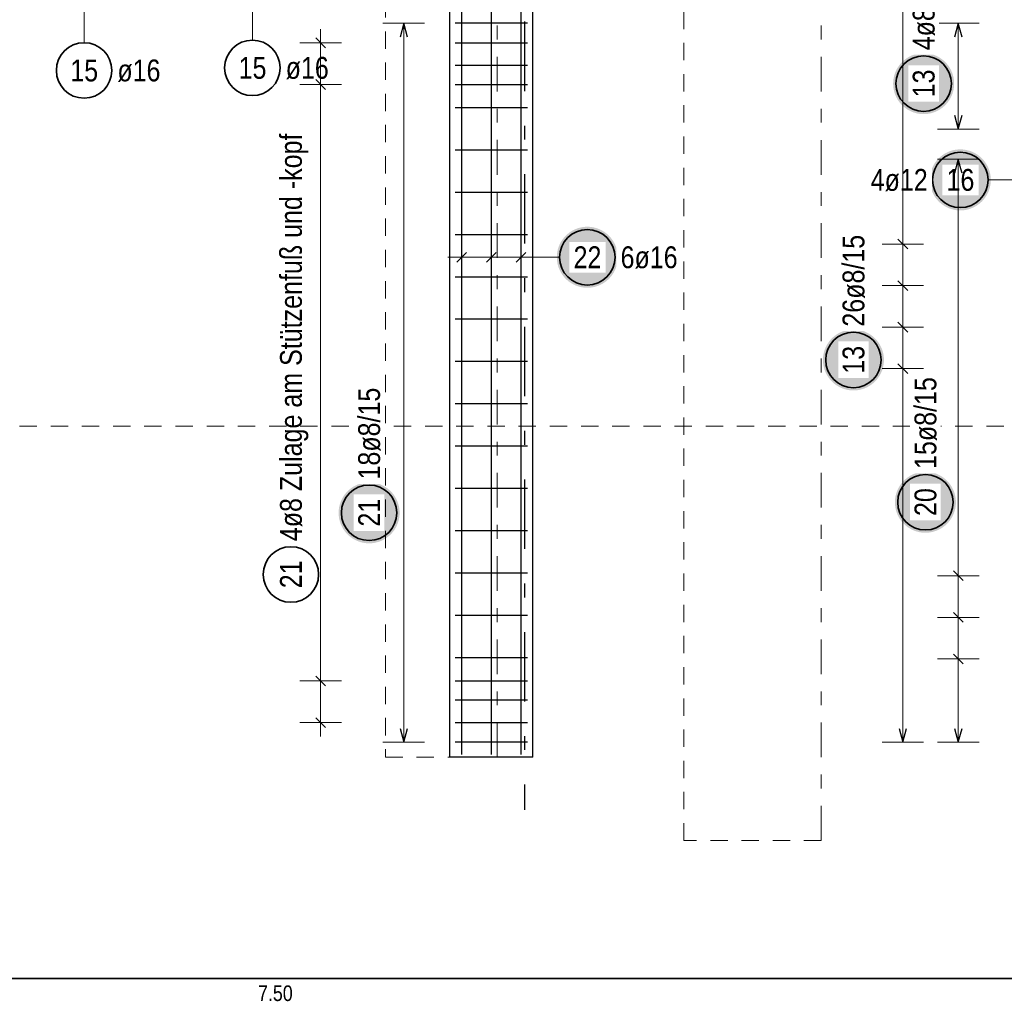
# Model space of a CAD drawing. Header units: millimetres. Extents: x -20 to 91, y -4 to 50.
# Tile 13 of 41: x 35 to 42, y 7 to 14. Entities that reach past the tile are written whole.
import ezdxf

# ---------------------------------------------------------------- set-up
doc = ezdxf.new("R2010")
doc.units = ezdxf.units.MM
for name, pattern in [('DASHDOT', [1, 0.5, -0.25, 0, -0.25]), ('DASHDOTX2', [2, 1, -0.5, 0, -0.5]), ('HIDDEN', [0.375, 0.25, -0.125])]:
    doc.linetypes.add(name, pattern=pattern)
doc.layers.add('Achsen', color=7, linetype='Continuous', lineweight=20)
doc.layers.add('Bewehrung', color=7, linetype='Continuous', lineweight=20)
doc.styles.add('Arial Narrow', font='ARIALN.TTF')

msp = doc.modelspace()

# ---------------------------------------------------------------- hatches: boundary and pattern name
at = {"lineweight": 25, "true_color": 0xffffff}
for points in [[(41.646666, 13.856405), (41.646532, 13.864083), (41.64613, 13.871752), (41.645461, 13.879401), (41.644525, 13.887023), (41.643323, 13.894608), (41.641858, 13.902146), (41.640131, 13.909628), (41.638143, 13.917045), (41.635898, 13.924389), (41.633398, 13.93165), (41.630646, 13.938819), (41.627646, 13.945887), (41.6244, 13.952847), (41.620914, 13.959689), (41.617191, 13.966405), (41.613236, 13.972987), (41.609054, 13.979428), (41.604649, 13.985718), (41.600028, 13.991851), (41.595196, 13.997818), (41.590158, 14.003614), (41.58492, 14.00923), (41.579491, 14.01466), (41.573874, 14.019897), (41.568079, 14.024935), (41.562111, 14.029768), (41.555978, 14.034389), (41.549688, 14.038793), (41.543248, 14.042976), (41.536666, 14.046931), (41.529949, 14.050654), (41.523107, 14.05414), (41.516148, 14.057385), (41.509079, 14.060386), (41.50191, 14.063138), (41.494649, 14.065638), (41.487306, 14.067883), (41.479889, 14.06987), (41.472406, 14.071598), (41.464868, 14.073063), (41.457284, 14.074264), (41.449662, 14.0752), (41.442012, 14.075869), (41.434344, 14.076271), (41.426666, 14.076405), (41.418988, 14.076271), (41.411319, 14.075869), (41.403669, 14.0752), (41.396048, 14.074264), (41.388463, 14.073063), (41.380925, 14.071598), (41.373443, 14.06987), (41.366026, 14.067883), (41.358682, 14.065638), (41.351421, 14.063138), (41.344252, 14.060386), (41.337184, 14.057385), (41.330224, 14.05414), (41.323382, 14.050654), (41.316666, 14.046931), (41.310084, 14.042976), (41.303643, 14.038793), (41.297353, 14.034389), (41.29122, 14.029768), (41.285252, 14.024935), (41.279457, 14.019897), (41.273841, 14.01466), (41.268411, 14.00923), (41.263174, 14.003614), (41.258136, 13.997818), (41.253303, 13.991851), (41.248682, 13.985718), (41.244277, 13.979428), (41.240095, 13.972987), (41.23614, 13.966405), (41.232417, 13.959689), (41.228931, 13.952847), (41.225686, 13.945887), (41.222685, 13.938819), (41.219933, 13.93165), (41.217433, 13.924389), (41.215188, 13.917045), (41.213201, 13.909628), (41.211473, 13.902146), (41.210008, 13.894608), (41.208807, 13.887023), (41.207871, 13.879401), (41.207202, 13.871752), (41.2068, 13.864083), (41.206666, 13.856405), (41.2068, 13.848727), (41.207202, 13.841059), (41.207871, 13.833409), (41.208807, 13.825787), (41.210008, 13.818203), (41.211473, 13.810665), (41.213201, 13.803182), (41.215188, 13.795765), (41.217433, 13.788421), (41.219933, 13.781161), (41.222685, 13.773992), (41.225686, 13.766923), (41.228931, 13.759964), (41.232417, 13.753121), (41.23614, 13.746405), (41.240095, 13.739823), (41.244277, 13.733383), (41.248682, 13.727092), (41.253303, 13.72096), (41.258136, 13.714992), (41.263174, 13.709196), (41.268411, 13.70358), (41.273841, 13.69815), (41.279457, 13.692913), (41.285252, 13.687875), (41.29122, 13.683043), (41.297353, 13.678421), (41.303643, 13.674017), (41.310084, 13.669835), (41.316666, 13.66588), (41.323382, 13.662157), (41.330224, 13.65867), (41.337184, 13.655425), (41.344252, 13.652425), (41.351421, 13.649673), (41.358682, 13.647173), (41.366026, 13.644928), (41.373443, 13.64294), (41.380925, 13.641213), (41.388463, 13.639747), (41.396048, 13.638546), (41.403669, 13.63761), (41.411319, 13.636941), (41.418988, 13.636539), (41.426666, 13.636405), (41.434344, 13.636539), (41.442012, 13.636941), (41.449662, 13.63761), (41.457284, 13.638546), (41.464868, 13.639747), (41.472406, 13.641213), (41.479889, 13.64294), (41.487306, 13.644928), (41.494649, 13.647173), (41.50191, 13.649673), (41.509079, 13.652425), (41.516148, 13.655425), (41.523107, 13.65867), (41.529949, 13.662157), (41.536666, 13.66588), (41.543248, 13.669835), (41.549688, 13.674017), (41.555978, 13.678421), (41.562111, 13.683043), (41.568079, 13.687875), (41.573874, 13.692913), (41.579491, 13.69815), (41.58492, 13.70358), (41.590158, 13.709196), (41.595196, 13.714992), (41.600028, 13.72096), (41.604649, 13.727092), (41.609054, 13.733383), (41.613236, 13.739823), (41.617191, 13.746405), (41.620914, 13.753121), (41.6244, 13.759964), (41.627646, 13.766923), (41.630646, 13.773992), (41.633398, 13.781161), (41.635898, 13.788421), (41.638143, 13.795765), (41.640131, 13.803182), (41.641858, 13.810665), (41.643323, 13.818203), (41.644525, 13.825787), (41.645461, 13.833409), (41.64613, 13.841059)], [(41.140308, 11.864431), (41.140174, 11.872109), (41.139772, 11.879778), (41.139103, 11.887427), (41.138167, 11.895049), (41.136966, 11.902634), (41.135501, 11.910172), (41.133773, 11.917654), (41.131786, 11.925071), (41.129541, 11.932415), (41.127041, 11.939676), (41.124289, 11.946845), (41.121288, 11.953913), (41.118043, 11.960873), (41.114557, 11.967715), (41.110834, 11.974431), (41.106879, 11.981013), (41.102697, 11.987454), (41.098292, 11.993744), (41.093671, 11.999877), (41.088838, 12.005845), (41.0838, 12.01164), (41.078563, 12.017256), (41.073133, 12.022686), (41.067517, 12.027923), (41.061722, 12.032961), (41.055754, 12.037794), (41.049621, 12.042415), (41.043331, 12.04682), (41.03689, 12.051002), (41.030308, 12.054957), (41.023592, 12.05868), (41.01675, 12.062166), (41.00979, 12.065411), (41.002722, 12.068412), (40.995553, 12.071164), (40.988292, 12.073664), (40.980948, 12.075909), (40.973531, 12.077896), (40.966049, 12.079624), (40.958511, 12.081089), (40.950926, 12.08229), (40.943304, 12.083226), (40.935655, 12.083895), (40.927986, 12.084297), (40.920308, 12.084431), (40.91263, 12.084297), (40.904962, 12.083895), (40.897312, 12.083226), (40.88969, 12.08229), (40.882106, 12.081089), (40.874568, 12.079624), (40.867085, 12.077896), (40.859668, 12.075909), (40.852324, 12.073664), (40.845064, 12.071164), (40.837895, 12.068412), (40.830826, 12.065411), (40.823867, 12.062166), (40.817024, 12.05868), (40.810308, 12.054957), (40.803726, 12.051002), (40.797286, 12.04682), (40.790995, 12.042415), (40.784863, 12.037794), (40.778895, 12.032961), (40.7731, 12.027923), (40.767483, 12.022686), (40.762053, 12.017256), (40.756816, 12.01164), (40.751778, 12.005845), (40.746946, 11.999877), (40.742324, 11.993744), (40.73792, 11.987454), (40.733738, 11.981013), (40.729783, 11.974431), (40.72606, 11.967715), (40.722574, 11.960873), (40.719328, 11.953913), (40.716328, 11.946845), (40.713576, 11.939676), (40.711076, 11.932415), (40.708831, 11.925071), (40.706843, 11.917654), (40.705116, 11.910172), (40.703651, 11.902634), (40.702449, 11.895049), (40.701513, 11.887427), (40.700844, 11.879778), (40.700442, 11.872109), (40.700308, 11.864431), (40.700442, 11.856753), (40.700844, 11.849085), (40.701513, 11.841435), (40.702449, 11.833813), (40.703651, 11.826229), (40.705116, 11.818691), (40.706843, 11.811208), (40.708831, 11.803791), (40.711076, 11.796447), (40.713576, 11.789187), (40.716328, 11.782018), (40.719328, 11.774949), (40.722574, 11.76799), (40.72606, 11.761147), (40.729783, 11.754431), (40.733738, 11.747849), (40.73792, 11.741409), (40.742324, 11.735118), (40.746946, 11.728986), (40.751778, 11.723018), (40.756816, 11.717223), (40.762053, 11.711606), (40.767483, 11.706176), (40.7731, 11.700939), (40.778895, 11.695901), (40.784863, 11.691069), (40.790995, 11.686447), (40.797286, 11.682043), (40.803726, 11.677861), (40.810308, 11.673906), (40.817024, 11.670183), (40.823867, 11.666697), (40.830826, 11.663451), (40.837895, 11.660451), (40.845064, 11.657699), (40.852324, 11.655199), (40.859668, 11.652954), (40.867085, 11.650966), (40.874568, 11.649239), (40.882106, 11.647774), (40.88969, 11.646572), (40.897312, 11.645636), (40.904962, 11.644967), (40.91263, 11.644565), (40.920308, 11.644431), (40.927986, 11.644565), (40.935655, 11.644967), (40.943304, 11.645636), (40.950926, 11.646572), (40.958511, 11.647774), (40.966049, 11.649239), (40.973531, 11.650966), (40.980948, 11.652954), (40.988292, 11.655199), (40.995553, 11.657699), (41.002722, 11.660451), (41.00979, 11.663451), (41.01675, 11.666697), (41.023592, 11.670183), (41.030308, 11.673906), (41.03689, 11.677861), (41.043331, 11.682043), (41.049621, 11.686447), (41.055754, 11.691069), (41.061722, 11.695901), (41.067517, 11.700939), (41.073133, 11.706176), (41.078563, 11.711606), (41.0838, 11.717223), (41.088838, 11.723018), (41.093671, 11.728986), (41.098292, 11.735118), (41.102697, 11.741409), (41.106879, 11.747849), (41.110834, 11.754431), (41.114557, 11.761147), (41.118043, 11.76799), (41.121288, 11.774949), (41.124289, 11.782018), (41.127041, 11.789187), (41.129541, 11.796447), (41.131786, 11.803791), (41.133773, 11.811208), (41.135501, 11.818691), (41.136966, 11.826229), (41.138167, 11.833813), (41.139103, 11.841435), (41.139772, 11.849085)]]:
    msp.add_hatch(color=7, dxfattribs=at).paths.add_polyline_path(points)
at = {"layer": 'Bewehrung', "lineweight": 25, "true_color": 0xffffff}
for points in [[(41.911067, 13.162282), (41.910933, 13.16996), (41.910531, 13.177629), (41.909861, 13.185278), (41.908926, 13.1929), (41.907724, 13.200485), (41.906259, 13.208023), (41.904532, 13.215505), (41.902544, 13.222922), (41.900299, 13.230266), (41.897799, 13.237527), (41.895047, 13.244696), (41.892047, 13.251764), (41.888801, 13.258724), (41.885315, 13.265566), (41.881592, 13.272282), (41.877637, 13.278864), (41.873455, 13.285305), (41.86905, 13.291595), (41.864429, 13.297728), (41.859596, 13.303696), (41.854559, 13.309491), (41.849321, 13.315107), (41.843892, 13.320537), (41.838275, 13.325774), (41.83248, 13.330812), (41.826512, 13.335645), (41.820379, 13.340266), (41.814089, 13.344671), (41.807649, 13.348853), (41.801067, 13.352808), (41.79435, 13.356531), (41.787508, 13.360017), (41.780549, 13.363262), (41.77348, 13.366263), (41.766311, 13.369015), (41.75905, 13.371515), (41.751707, 13.37376), (41.744289, 13.375747), (41.736807, 13.377475), (41.729269, 13.37894), (41.721685, 13.380141), (41.714063, 13.381077), (41.706413, 13.381746), (41.698745, 13.382148), (41.691067, 13.382282), (41.683389, 13.382148), (41.67572, 13.381746), (41.66807, 13.381077), (41.660449, 13.380141), (41.652864, 13.37894), (41.645326, 13.377475), (41.637844, 13.375747), (41.630426, 13.37376), (41.623083, 13.371515), (41.615822, 13.369015), (41.608653, 13.366263), (41.601585, 13.363262), (41.594625, 13.360017), (41.587783, 13.356531), (41.581067, 13.352808), (41.574484, 13.348853), (41.568044, 13.344671), (41.561754, 13.340266), (41.555621, 13.335645), (41.549653, 13.330812), (41.543858, 13.325774), (41.538242, 13.320537), (41.532812, 13.315107), (41.527575, 13.309491), (41.522537, 13.303696), (41.517704, 13.297728), (41.513083, 13.291595), (41.508678, 13.285305), (41.504496, 13.278864), (41.500541, 13.272282), (41.496818, 13.265566), (41.493332, 13.258724), (41.490087, 13.251764), (41.487086, 13.244696), (41.484334, 13.237527), (41.481834, 13.230266), (41.479589, 13.222922), (41.477602, 13.215505), (41.475874, 13.208023), (41.474409, 13.200485), (41.473208, 13.1929), (41.472272, 13.185278), (41.471603, 13.177629), (41.471201, 13.16996), (41.471067, 13.162282), (41.471201, 13.154604), (41.471603, 13.146936), (41.472272, 13.139286), (41.473208, 13.131664), (41.474409, 13.12408), (41.475874, 13.116542), (41.477602, 13.109059), (41.479589, 13.101642), (41.481834, 13.094298), (41.484334, 13.087038), (41.487086, 13.079869), (41.490087, 13.0728), (41.493332, 13.065841), (41.496818, 13.058998), (41.500541, 13.052282), (41.504496, 13.0457), (41.508678, 13.03926), (41.513083, 13.032969), (41.517704, 13.026837), (41.522537, 13.020869), (41.527575, 13.015074), (41.532812, 13.009457), (41.538242, 13.004027), (41.543858, 12.99879), (41.549653, 12.993752), (41.555621, 12.98892), (41.561754, 12.984298), (41.568044, 12.979894), (41.574484, 12.975712), (41.581067, 12.971757), (41.587783, 12.968034), (41.594625, 12.964548), (41.601585, 12.961302), (41.608653, 12.958302), (41.615822, 12.95555), (41.623083, 12.95305), (41.630426, 12.950805), (41.637844, 12.948817), (41.645326, 12.94709), (41.652864, 12.945625), (41.660449, 12.944423), (41.66807, 12.943487), (41.67572, 12.942818), (41.683389, 12.942416), (41.691067, 12.942282), (41.698745, 12.942416), (41.706413, 12.942818), (41.714063, 12.943487), (41.721685, 12.944423), (41.729269, 12.945625), (41.736807, 12.94709), (41.744289, 12.948817), (41.751707, 12.950805), (41.75905, 12.95305), (41.766311, 12.95555), (41.77348, 12.958302), (41.780549, 12.961302), (41.787508, 12.964548), (41.79435, 12.968034), (41.801067, 12.971757), (41.807649, 12.975712), (41.814089, 12.979894), (41.820379, 12.984298), (41.826512, 12.98892), (41.83248, 12.993752), (41.838275, 12.99879), (41.843892, 13.004027), (41.849321, 13.009457), (41.854559, 13.015074), (41.859596, 13.020869), (41.864429, 13.026837), (41.86905, 13.032969), (41.873455, 13.03926), (41.877637, 13.0457), (41.881592, 13.052282), (41.885315, 13.058998), (41.888801, 13.065841), (41.892047, 13.0728), (41.895047, 13.079869), (41.897799, 13.087038), (41.900299, 13.094298), (41.902544, 13.101642), (41.904532, 13.109059), (41.906259, 13.116542), (41.907724, 13.12408), (41.908926, 13.131664), (41.909861, 13.139286), (41.910531, 13.146936)], [(39.220634, 12.604637), (39.220499, 12.612315), (39.220098, 12.619983), (39.219428, 12.627633), (39.218492, 12.635255), (39.217291, 12.642839), (39.215826, 12.650377), (39.214099, 12.65786), (39.212111, 12.665277), (39.209866, 12.672621), (39.207366, 12.679881), (39.204614, 12.68705), (39.201614, 12.694119), (39.198368, 12.701079), (39.194882, 12.707921), (39.191159, 12.714637), (39.187204, 12.721219), (39.183022, 12.727659), (39.178617, 12.73395), (39.173996, 12.740082), (39.169163, 12.74605), (39.164125, 12.751846), (39.158888, 12.757462), (39.153458, 12.762892), (39.147842, 12.768129), (39.142047, 12.773167), (39.136079, 12.777999), (39.129946, 12.782621), (39.123656, 12.787025), (39.117216, 12.791207), (39.110634, 12.795162), (39.103917, 12.798885), (39.097075, 12.802372), (39.090116, 12.805617), (39.083047, 12.808617), (39.075878, 12.811369), (39.068617, 12.813869), (39.061274, 12.816114), (39.053856, 12.818102), (39.046374, 12.819829), (39.038836, 12.821295), (39.031252, 12.822496), (39.02363, 12.823432), (39.01598, 12.824101), (39.008311, 12.824503), (39.000634, 12.824637), (38.992956, 12.824503), (38.985287, 12.824101), (38.977637, 12.823432), (38.970015, 12.822496), (38.962431, 12.821295), (38.954893, 12.819829), (38.947411, 12.818102), (38.939993, 12.816114), (38.93265, 12.813869), (38.925389, 12.811369), (38.91822, 12.808617), (38.911151, 12.805617), (38.904192, 12.802372), (38.89735, 12.798885), (38.890634, 12.795162), (38.884051, 12.791207), (38.877611, 12.787025), (38.871321, 12.782621), (38.865188, 12.777999), (38.85922, 12.773167), (38.853425, 12.768129), (38.847809, 12.762892), (38.842379, 12.757462), (38.837142, 12.751846), (38.832104, 12.74605), (38.827271, 12.740082), (38.82265, 12.73395), (38.818245, 12.727659), (38.814063, 12.721219), (38.810108, 12.714637), (38.806385, 12.707921), (38.802899, 12.701079), (38.799654, 12.694119), (38.796653, 12.68705), (38.793901, 12.679881), (38.791401, 12.672621), (38.789156, 12.665277), (38.787168, 12.65786), (38.785441, 12.650377), (38.783976, 12.642839), (38.782775, 12.635255), (38.781839, 12.627633), (38.781169, 12.619983), (38.780768, 12.612315), (38.780634, 12.604637), (38.780768, 12.596959), (38.781169, 12.58929), (38.781839, 12.581641), (38.782775, 12.574019), (38.783976, 12.566434), (38.785441, 12.558896), (38.787168, 12.551414), (38.789156, 12.543997), (38.791401, 12.536653), (38.793901, 12.529392), (38.796653, 12.522223), (38.799654, 12.515155), (38.802899, 12.508195), (38.806385, 12.501353), (38.810108, 12.494637), (38.814063, 12.488055), (38.818245, 12.481614), (38.82265, 12.475324), (38.827271, 12.469191), (38.832104, 12.463224), (38.837142, 12.457428), (38.842379, 12.451812), (38.847809, 12.446382), (38.853425, 12.441145), (38.85922, 12.436107), (38.865188, 12.431275), (38.871321, 12.426653), (38.877611, 12.422249), (38.884051, 12.418066), (38.890634, 12.414111), (38.89735, 12.410388), (38.904192, 12.406902), (38.911151, 12.403657), (38.91822, 12.400656), (38.925389, 12.397905), (38.93265, 12.395404), (38.939993, 12.393159), (38.947411, 12.391172), (38.954893, 12.389444), (38.962431, 12.387979), (38.970015, 12.386778), (38.977637, 12.385842), (38.985287, 12.385173), (38.992956, 12.384771), (39.000634, 12.384637), (39.008311, 12.384771), (39.01598, 12.385173), (39.02363, 12.385842), (39.031252, 12.386778), (39.038836, 12.387979), (39.046374, 12.389444), (39.053856, 12.391172), (39.061274, 12.393159), (39.068617, 12.395404), (39.075878, 12.397905), (39.083047, 12.400656), (39.090116, 12.403657), (39.097075, 12.406902), (39.103917, 12.410388), (39.110634, 12.414111), (39.117216, 12.418066), (39.123656, 12.422249), (39.129946, 12.426653), (39.136079, 12.431275), (39.142047, 12.436107), (39.147842, 12.441145), (39.153458, 12.446382), (39.158888, 12.451812), (39.164125, 12.457428), (39.169163, 12.463224), (39.173996, 12.469191), (39.178617, 12.475324), (39.183022, 12.481614), (39.187204, 12.488055), (39.191159, 12.494637), (39.194882, 12.501353), (39.198368, 12.508195), (39.201614, 12.515155), (39.204614, 12.522223), (39.207366, 12.529392), (39.209866, 12.536653), (39.212111, 12.543997), (39.214099, 12.551414), (39.215826, 12.558896), (39.217291, 12.566434), (39.218492, 12.574019), (39.219428, 12.581641), (39.220098, 12.58929)], [(41.659466, 10.83858), (41.659332, 10.846258), (41.65893, 10.853927), (41.658261, 10.861577), (41.657325, 10.869198), (41.656124, 10.876783), (41.654659, 10.884321), (41.652931, 10.891803), (41.650944, 10.899221), (41.648699, 10.906564), (41.646199, 10.913825), (41.643447, 10.920994), (41.640446, 10.928062), (41.637201, 10.935022), (41.633715, 10.941864), (41.629992, 10.94858), (41.626037, 10.955163), (41.621855, 10.961603), (41.61745, 10.967893), (41.612829, 10.974026), (41.607996, 10.979994), (41.602958, 10.985789), (41.597721, 10.991405), (41.592291, 10.996835), (41.586675, 11.002072), (41.58088, 11.00711), (41.574912, 11.011943), (41.568779, 11.016564), (41.562489, 11.020969), (41.556049, 11.025151), (41.549466, 11.029106), (41.54275, 11.032829), (41.535908, 11.036315), (41.528948, 11.03956), (41.52188, 11.042561), (41.514711, 11.045313), (41.50745, 11.047813), (41.500106, 11.050058), (41.492689, 11.052045), (41.485207, 11.053773), (41.477669, 11.055238), (41.470084, 11.056439), (41.462463, 11.057375), (41.454813, 11.058044), (41.447144, 11.058446), (41.439466, 11.05858), (41.431788, 11.058446), (41.42412, 11.058044), (41.41647, 11.057375), (41.408848, 11.056439), (41.401264, 11.055238), (41.393726, 11.053773), (41.386243, 11.052045), (41.378826, 11.050058), (41.371483, 11.047813), (41.364222, 11.045313), (41.357053, 11.042561), (41.349984, 11.03956), (41.343025, 11.036315), (41.336183, 11.032829), (41.329466, 11.029106), (41.322884, 11.025151), (41.316444, 11.020969), (41.310154, 11.016564), (41.304021, 11.011943), (41.298053, 11.00711), (41.292258, 11.002072), (41.286641, 10.996835), (41.281212, 10.991405), (41.275974, 10.985789), (41.270936, 10.979994), (41.266104, 10.974026), (41.261483, 10.967893), (41.257078, 10.961603), (41.252896, 10.955163), (41.248941, 10.94858), (41.245218, 10.941864), (41.241732, 10.935022), (41.238486, 10.928062), (41.235486, 10.920994), (41.232734, 10.913825), (41.230234, 10.906564), (41.227989, 10.899221), (41.226001, 10.891803), (41.224274, 10.884321), (41.222809, 10.876783), (41.221607, 10.869198), (41.220671, 10.861577), (41.220002, 10.853927), (41.2196, 10.846258), (41.219466, 10.83858), (41.2196, 10.830902), (41.220002, 10.823234), (41.220671, 10.815584), (41.221607, 10.807962), (41.222809, 10.800378), (41.224274, 10.79284), (41.226001, 10.785358), (41.227989, 10.77794), (41.230234, 10.770597), (41.232734, 10.763336), (41.235486, 10.756167), (41.238486, 10.749098), (41.241732, 10.742139), (41.245218, 10.735297), (41.248941, 10.72858), (41.252896, 10.721998), (41.257078, 10.715558), (41.261483, 10.709268), (41.266104, 10.703135), (41.270936, 10.697167), (41.275974, 10.691372), (41.281212, 10.685755), (41.286641, 10.680326), (41.292258, 10.675088), (41.298053, 10.670051), (41.304021, 10.665218), (41.310154, 10.660597), (41.316444, 10.656192), (41.322884, 10.65201), (41.329466, 10.648055), (41.336183, 10.644332), (41.343025, 10.640846), (41.349984, 10.6376), (41.357053, 10.6346), (41.364222, 10.631848), (41.371483, 10.629348), (41.378826, 10.627103), (41.386243, 10.625115), (41.393726, 10.623388), (41.401264, 10.621923), (41.408848, 10.620721), (41.41647, 10.619786), (41.42412, 10.619116), (41.431788, 10.618714), (41.439466, 10.61858), (41.447144, 10.618714), (41.454813, 10.619116), (41.462463, 10.619786), (41.470084, 10.620721), (41.477669, 10.621923), (41.485207, 10.623388), (41.492689, 10.625115), (41.500106, 10.627103), (41.50745, 10.629348), (41.514711, 10.631848), (41.52188, 10.6346), (41.528948, 10.6376), (41.535908, 10.640846), (41.54275, 10.644332), (41.549466, 10.648055), (41.556049, 10.65201), (41.562489, 10.656192), (41.568779, 10.660597), (41.574912, 10.665218), (41.58088, 10.670051), (41.586675, 10.675088), (41.592291, 10.680326), (41.597721, 10.685755), (41.602958, 10.691372), (41.607996, 10.697167), (41.612829, 10.703135), (41.61745, 10.709268), (41.621855, 10.715558), (41.626037, 10.721998), (41.629992, 10.72858), (41.633715, 10.735297), (41.637201, 10.742139), (41.640446, 10.749098), (41.643447, 10.756167), (41.646199, 10.763336), (41.648699, 10.770597), (41.650944, 10.77794), (41.652931, 10.785358), (41.654659, 10.79284), (41.656124, 10.800378), (41.657325, 10.807962), (41.658261, 10.815584), (41.65893, 10.823234)], [(37.646666, 10.762404), (37.646532, 10.770082), (37.64613, 10.777751), (37.645461, 10.785401), (37.644525, 10.793022), (37.643323, 10.800607), (37.641858, 10.808145), (37.640131, 10.815627), (37.638143, 10.823045), (37.635898, 10.830388), (37.633398, 10.837649), (37.630646, 10.844818), (37.627646, 10.851886), (37.6244, 10.858846), (37.620914, 10.865688), (37.617191, 10.872404), (37.613236, 10.878987), (37.609054, 10.885427), (37.604649, 10.891717), (37.600028, 10.89785), (37.595196, 10.903818), (37.590158, 10.909613), (37.58492, 10.915229), (37.579491, 10.920659), (37.573874, 10.925896), (37.568079, 10.930934), (37.562111, 10.935767), (37.555978, 10.940388), (37.549688, 10.944793), (37.543248, 10.948975), (37.536666, 10.95293), (37.529949, 10.956653), (37.523107, 10.960139), (37.516148, 10.963384), (37.509079, 10.966385), (37.50191, 10.969137), (37.494649, 10.971637), (37.487306, 10.973882), (37.479889, 10.975869), (37.472406, 10.977597), (37.464868, 10.979062), (37.457284, 10.980263), (37.449662, 10.981199), (37.442012, 10.981868), (37.434344, 10.98227), (37.426666, 10.982404), (37.418988, 10.98227), (37.411319, 10.981868), (37.403669, 10.981199), (37.396048, 10.980263), (37.388463, 10.979062), (37.380925, 10.977597), (37.373443, 10.975869), (37.366026, 10.973882), (37.358682, 10.971637), (37.351421, 10.969137), (37.344252, 10.966385), (37.337184, 10.963384), (37.330224, 10.960139), (37.323382, 10.956653), (37.316666, 10.95293), (37.310084, 10.948975), (37.303643, 10.944793), (37.297353, 10.940388), (37.29122, 10.935767), (37.285252, 10.930934), (37.279457, 10.925896), (37.273841, 10.920659), (37.268411, 10.915229), (37.263174, 10.909613), (37.258136, 10.903818), (37.253303, 10.89785), (37.248682, 10.891717), (37.244277, 10.885427), (37.240095, 10.878987), (37.23614, 10.872404), (37.232417, 10.865688), (37.228931, 10.858846), (37.225686, 10.851886), (37.222685, 10.844818), (37.219933, 10.837649), (37.217433, 10.830388), (37.215188, 10.823045), (37.213201, 10.815627), (37.211473, 10.808145), (37.210008, 10.800607), (37.208807, 10.793022), (37.207871, 10.785401), (37.207202, 10.777751), (37.2068, 10.770082), (37.206666, 10.762404), (37.2068, 10.754726), (37.207202, 10.747058), (37.207871, 10.739408), (37.208807, 10.731786), (37.210008, 10.724202), (37.211473, 10.716664), (37.213201, 10.709182), (37.215188, 10.701764), (37.217433, 10.694421), (37.219933, 10.68716), (37.222685, 10.679991), (37.225686, 10.672922), (37.228931, 10.665963), (37.232417, 10.659121), (37.23614, 10.652404), (37.240095, 10.645822), (37.244277, 10.639382), (37.248682, 10.633092), (37.253303, 10.626959), (37.258136, 10.620991), (37.263174, 10.615196), (37.268411, 10.609579), (37.273841, 10.60415), (37.279457, 10.598912), (37.285252, 10.593875), (37.29122, 10.589042), (37.297353, 10.584421), (37.303643, 10.580016), (37.310084, 10.575834), (37.316666, 10.571879), (37.323382, 10.568156), (37.330224, 10.56467), (37.337184, 10.561424), (37.344252, 10.558424), (37.351421, 10.555672), (37.358682, 10.553172), (37.366026, 10.550927), (37.373443, 10.548939), (37.380925, 10.547212), (37.388463, 10.545747), (37.396048, 10.544545), (37.403669, 10.54361), (37.411319, 10.54294), (37.418988, 10.542538), (37.426666, 10.542404), (37.434344, 10.542538), (37.442012, 10.54294), (37.449662, 10.54361), (37.457284, 10.544545), (37.464868, 10.545747), (37.472406, 10.547212), (37.479889, 10.548939), (37.487306, 10.550927), (37.494649, 10.553172), (37.50191, 10.555672), (37.509079, 10.558424), (37.516148, 10.561424), (37.523107, 10.56467), (37.529949, 10.568156), (37.536666, 10.571879), (37.543248, 10.575834), (37.549688, 10.580016), (37.555978, 10.584421), (37.562111, 10.589042), (37.568079, 10.593875), (37.573874, 10.598912), (37.579491, 10.60415), (37.58492, 10.609579), (37.590158, 10.615196), (37.595196, 10.620991), (37.600028, 10.626959), (37.604649, 10.633092), (37.609054, 10.639382), (37.613236, 10.645822), (37.617191, 10.652404), (37.620914, 10.659121), (37.6244, 10.665963), (37.627646, 10.672922), (37.630646, 10.679991), (37.633398, 10.68716), (37.635898, 10.694421), (37.638143, 10.701764), (37.640131, 10.709182), (37.641858, 10.716664), (37.643323, 10.724202), (37.644525, 10.731786), (37.645461, 10.739408), (37.64613, 10.747058)]]:
    msp.add_hatch(color=7, dxfattribs=at).paths.add_polyline_path(points)

# ---------------------------------------------------------------- linework, layer by layer
at = {"color": 9, "linetype": 'HIDDEN', "lineweight": 0, "ltscale": 0.5}
for p, q in [((39.696138, 8.399945), (39.696138, 19.680605)), ((37.544016, 18.958261), (37.544016, 8.999981)), ((37.544016, 8.999981), (38.350571, 8.999981)), ((40.688571, 8.399945), (39.696138, 8.399945))]:
    msp.add_line(p, q, dxfattribs=at)
at = {"color": 9, "linetype": 'DASHDOT', "lineweight": 0, "ltscale": 0.5}
for p, q in [((40.688571, 8.399945), (40.688571, 19.680605)), ((38.350571, 8.999981), (38.350571, 18.958261))]:
    msp.add_line(p, q, dxfattribs=at)
at = {"color": 5, "linetype": 'Continuous', "lineweight": 18, "ltscale": 0.5}
for p, q in [((36.584671, 14.169979), (36.584671, 14.619979)), ((35.37073, 14.15138), (35.37073, 14.519979)), ((41.826666, 14.291978), (41.526666, 14.291978)), ((41.676666, 13.527981), (41.676666, 14.291978)), ((41.526666, 13.527981), (41.826666, 13.527981)), ((41.126666, 12.699811), (41.426666, 12.699811)), ((41.126666, 12.400491), (41.426666, 12.400491)), ((41.126666, 12.101172), (41.426666, 12.101172)), ((41.126666, 9.107981), (41.426666, 9.107981))]:
    msp.add_line(p, q, dxfattribs=at)
at = {"color": 3, "linetype": 'Continuous', "lineweight": 25, "ltscale": 0.5}
for p, q in [((41.676666, 14.291978), (41.649871, 14.191978)), ((41.703461, 14.191978), (41.676666, 14.291978)), ((41.649871, 13.627981), (41.676666, 13.527981)), ((41.676666, 13.527981), (41.703461, 13.627981)), ((41.24131, 12.735166), (41.312021, 12.664455)), ((41.24131, 12.435847), (41.312021, 12.365136)), ((41.24131, 12.136528), (41.312021, 12.065817)), ((41.24131, 11.837209), (41.312021, 11.766498)), ((41.249871, 9.207981), (41.276666, 9.107981)), ((41.276666, 9.107981), (41.303461, 9.207981))]:
    msp.add_line(p, q, dxfattribs=at)
at = {"color": 2, "linetype": 'Continuous', "lineweight": 35, "ltscale": 0.5}
for centre in [(35.37073, 13.95138), (36.584671, 13.969979), (41.426666, 13.856405), (40.920308, 11.864431)]:
    msp.add_circle(centre, 0.2, dxfattribs=at)
at = {"layer": 'Achsen', "color": 3, "linetype": 'DASHDOTX2', "lineweight": 25, "ltscale": 0.5}
msp.add_line((38.548667, 19.802997), (38.548667, 8.620376), dxfattribs=at)
at = {"layer": 'Achsen', "color": 3, "linetype": 'Continuous', "lineweight": 25}
for p, q in [((38.008286, 8.999981), (38.008286, 14.399979)), ((38.608286, 8.999981), (38.608286, 14.399979)), ((38.608286, 8.999979), (38.008286, 8.999979))]:
    msp.add_line(p, q, dxfattribs=at)
at = {"layer": 'Bewehrung', "color": 3, "linetype": 'Continuous', "lineweight": 25, "ltscale": 0.5}
for p, q in [((38.094286, 9.019981), (38.094286, 16.313756)), ((38.094286, 9.019981), (38.094286, 16.313756)), ((38.308286, 9.019981), (38.308286, 16.313756)), ((38.308286, 9.019981), (38.308286, 16.313756)), ((38.522286, 9.019981), (38.522286, 16.313756)), ((38.522286, 9.019981), (38.522286, 16.313756)), ((37.676666, 14.291975), (37.649871, 14.191975)), ((37.703461, 14.191975), (37.676666, 14.291975)), ((38.568286, 14.291975), (38.048286, 14.291975)), ((37.041324, 14.185334), (37.112035, 14.114623)), ((38.048286, 14.149979), (38.568286, 14.149979)), ((38.568286, 13.987034), (38.048286, 13.987034)), ((37.041324, 13.885334), (37.112035, 13.814623)), ((38.048286, 13.849979), (38.568286, 13.849979)), ((38.568286, 13.682094), (38.048286, 13.682094)), ((38.568286, 13.377153), (38.048286, 13.377153)), ((38.568286, 13.072212), (38.048286, 13.072212)), ((38.568286, 12.767271), (38.048286, 12.767271)), ((38.058931, 12.569282), (38.129642, 12.639992)), ((38.058931, 12.569282), (38.129642, 12.639992)), ((38.272931, 12.569282), (38.343641, 12.639992)), ((38.272931, 12.569282), (38.343641, 12.639992)), ((38.486931, 12.569282), (38.557641, 12.639992)), ((38.486931, 12.569282), (38.557641, 12.639992)), ((38.568286, 12.46233), (38.048286, 12.46233)), ((38.568286, 12.157389), (38.048286, 12.157389)), ((38.568286, 11.852449), (38.048286, 11.852449)), ((38.568286, 11.547508), (38.048286, 11.547508)), ((38.568286, 11.242567), (38.048286, 11.242567)), ((38.568286, 10.937626), (38.048286, 10.937626)), ((38.568286, 10.632685), (38.048286, 10.632685)), ((38.568286, 10.327744), (38.048286, 10.327744)), ((41.712021, 10.273771), (41.64131, 10.344481)), ((38.568286, 10.022804), (38.048286, 10.022804)), ((41.712021, 9.973485), (41.64131, 10.044196)), ((41.712021, 9.6732), (41.64131, 9.74391)), ((38.568286, 9.717863), (38.048286, 9.717863)), ((37.041324, 9.585336), (37.112035, 9.514626)), ((38.048286, 9.549981), (38.568286, 9.549981)), ((38.568286, 9.412922), (38.048286, 9.412922)), ((37.041324, 9.285336), (37.112035, 9.214626)), ((38.048286, 9.249981), (38.568286, 9.249981)), ((37.649871, 9.207981), (37.676666, 9.107981)), ((37.676666, 9.107981), (37.703461, 9.207981)), ((41.649871, 9.207984), (41.676666, 9.107984)), ((41.676666, 9.107984), (41.703461, 9.207984)), ((38.568286, 9.107981), (38.048286, 9.107981))]:
    msp.add_line(p, q, dxfattribs=at)
at = {"layer": 'Bewehrung', "color": 5, "linetype": 'Continuous', "lineweight": 18, "ltscale": 0.5}
for p, q in [((37.826666, 14.291975), (37.526666, 14.291975)), ((37.676666, 9.107981), (37.676666, 14.291975)), ((37.076679, 9.149981), (37.076679, 14.249979)), ((36.926679, 14.149979), (37.226679, 14.149979)), ((36.926679, 13.849979), (37.226679, 13.849979)), ((41.826666, 13.311981), (41.526666, 13.311981)), ((41.891067, 13.162283), (41.980691, 13.162284)), ((42.440691, 13.162286), (41.980691, 13.162284)), ((38.094286, 12.454637), (38.094286, 12.754637)), ((38.094286, 12.454637), (38.094286, 12.754637)), ((38.308286, 12.454637), (38.308286, 12.754637)), ((38.308286, 12.454637), (38.308286, 12.754637)), ((38.522286, 12.454637), (38.522286, 12.754637)), ((38.522286, 12.454637), (38.522286, 12.754637)), ((38.622286, 12.604637), (37.994286, 12.604637)), ((38.800634, 12.604637), (38.622286, 12.604637)), ((41.826666, 10.309126), (41.526666, 10.309126)), ((41.826666, 10.00884), (41.526666, 10.00884)), ((41.826666, 9.708555), (41.526666, 9.708555)), ((36.926679, 9.549981), (37.226679, 9.549981)), ((36.926679, 9.249981), (37.226679, 9.249981)), ((37.526666, 9.107981), (37.826666, 9.107981)), ((41.526666, 9.107984), (41.826666, 9.107984))]:
    msp.add_line(p, q, dxfattribs=at)
at = {"layer": 'Bewehrung', "color": 9, "linetype": 'HIDDEN', "lineweight": 0, "ltscale": 0.5}
msp.add_line((28.15507, 11.385873), (47.413541, 11.385873), dxfattribs=at)
at = {"layer": 'Bewehrung', "color": 2, "linetype": 'Continuous', "lineweight": 35, "ltscale": 0.5}
msp.add_line((44.248621, 7.405484), (29.312621, 7.405484), dxfattribs=at)
for centre in [(41.691067, 13.162282), (39.000634, 12.604637), (41.439466, 10.83858), (37.426666, 10.762404), (36.862612, 10.317791)]:
    msp.add_circle(centre, 0.2, dxfattribs=at)

# ---------------------------------------------------------------- texts
at = {"color": 2, "lineweight": 35, "char_height": 0.1575, "attachment_point": 1, "line_spacing_factor": 0.9, "style": 'Arial Narrow'}
for s, insert in [('15', (35.271505, 14.03013)), ('ø16', (35.61073, 14.03013)), ('15', (36.485446, 14.048729)), ('ø16', (36.824671, 14.048729))]:
    msp.add_mtext(s, dxfattribs=dict(at, insert=insert))
at = {"layer": 'Bewehrung', "color": 2, "lineweight": 35, "char_height": 0.1575, "attachment_point": 1, "rotation": 90, "line_spacing_factor": 0.9, "style": 'Arial Narrow'}
for s, insert in [('4ø8 Zulage am Stützenfuß und -kopf', (36.783862, 10.557791)), ('21', (36.783862, 10.218566))]:
    msp.add_mtext(s, dxfattribs=dict(at, insert=insert))
at = {"layer": 'Bewehrung', "color": 3, "lineweight": 25, "insert": (36.624871, 7.355484), "char_height": 0.1125, "attachment_point": 1, "line_spacing_factor": 0.9, "style": 'Arial Narrow'}
msp.add_mtext('7.50', dxfattribs=at)

# ---------------------------------------------------------------- next in the draw order: texts
at = {"color": 2, "lineweight": 35, "char_height": 0.1575, "attachment_point": 1, "rotation": 90, "line_spacing_factor": 0.9, "style": 'Arial Narrow', "bg_fill": 3, "box_fill_scale": 1.2, "bg_fill_color": 256, "bg_fill_true_color": 13158600, "bg_fill_transparency": 0}
for s, insert in [('4ø8/15', (41.347916, 14.096405)), ('13', (41.347916, 13.75718)), ('26ø8/15', (40.841558, 12.104431)), ('13', (40.841558, 11.765206))]:
    msp.add_mtext(s, dxfattribs=dict(at, insert=insert))
at = {"layer": 'Bewehrung', "color": 2, "lineweight": 35, "char_height": 0.1575, "attachment_point": 1, "line_spacing_factor": 0.9, "style": 'Arial Narrow', "bg_fill": 3, "box_fill_scale": 1.2, "bg_fill_color": 256, "bg_fill_true_color": 13158600, "bg_fill_transparency": 0}
for s, insert in [('4ø12', (41.044717, 13.241032)), ('16', (41.591842, 13.241032)), ('22', (38.901409, 12.683387)), ('6ø16', (39.240634, 12.683387))]:
    msp.add_mtext(s, dxfattribs=dict(at, insert=insert))
at = {"layer": 'Bewehrung', "color": 2, "lineweight": 35, "char_height": 0.1575, "attachment_point": 1, "rotation": 90, "line_spacing_factor": 0.9, "style": 'Arial Narrow', "bg_fill": 3, "box_fill_scale": 1.2, "bg_fill_color": 256, "bg_fill_true_color": 13158600, "bg_fill_transparency": 0}
for s, insert in [('15ø8/15', (41.360716, 11.07858)), ('18ø8/15', (37.347916, 11.002404)), ('20', (41.360716, 10.739355)), ('21', (37.347916, 10.663179))]:
    msp.add_mtext(s, dxfattribs=dict(at, insert=insert))

# ---------------------------------------------------------------- next in the draw order: linework, layer by layer
at = {"color": 5, "linetype": 'Continuous', "lineweight": 18, "ltscale": 0.5}
for p, q in [((41.276666, 9.107981), (41.276666, 16.590959)), ((41.126666, 11.801853), (41.426666, 11.801853))]:
    msp.add_line(p, q, dxfattribs=at)
at = {"layer": 'Bewehrung', "color": 3, "linetype": 'Continuous', "lineweight": 25, "ltscale": 0.5}
for p, q in [((41.676666, 13.311981), (41.649871, 13.211981)), ((41.703461, 13.211981), (41.676666, 13.311981))]:
    msp.add_line(p, q, dxfattribs=at)
at = {"layer": 'Bewehrung', "color": 5, "linetype": 'Continuous', "lineweight": 18, "ltscale": 0.5}
msp.add_line((41.676666, 13.311981), (41.676666, 9.107984), dxfattribs=at)

doc.saveas('drawing.dxf')
